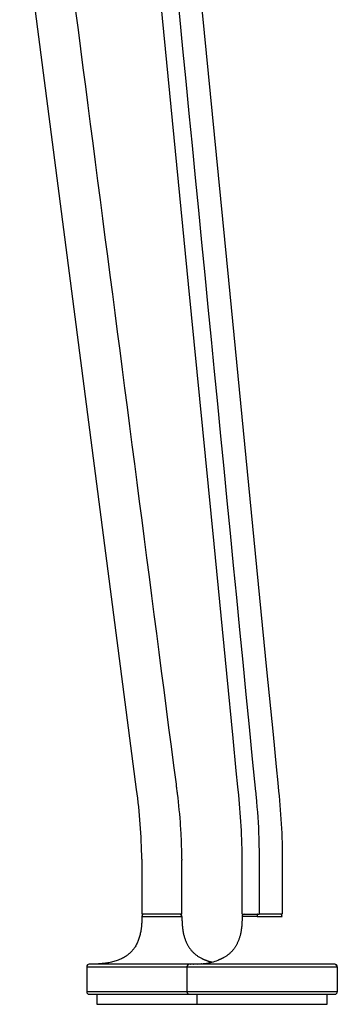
# Model space of a CAD drawing. Header units: millimetres. Extents: x -213 to 1166, y 0 to 836.
# Tile 6 of 13: x 1066 to 1129, y 0 to 196. Entities that reach past the tile are written whole.
import ezdxf

# ---------------------------------------------------------------- set-up
doc = ezdxf.new("R2010")
doc.units = ezdxf.units.MM
doc.header["$MEASUREMENT"] = 0
doc.layers.add('Crea2D$visibili$tangenti', color=7, linetype='Continuous', true_color=0x000000)

msp = doc.modelspace()

# ---------------------------------------------------------------- linework, layer by layer
at = {"layer": 'Crea2D$visibili$tangenti'}
for p, q in [((1090.16, 28.97), (1090.17, 18)), ((1098.16, 28.97), (1098.17, 28.74)), ((1098.17, 18), (1098.17, 28.74)), ((1098.17, 18), (1090.17, 18)), ((1110.17, 18), (1113.56, 18)), ((1118.17, 18), (1113.56, 18)), ((1090.19, 17.5), (1098.15, 17.5)), ((1098.15, 17.5), (1098.17, 17.5)), ((1113.17, 17.5), (1110.17, 17.5)), ((1113.17, 17.5), (1118.17, 17.5)), ((1099.64, 8), (1079.67, 8)), ((1128.59, 8), (1099.67, 8)), ((1099.92, 8), (1099.84, 8)), ((1099.87, 8), (1099.94, 8)), ((1100.18, 8), (1099.94, 8)), ((1100.18, 8), (1100.22, 8)), ((1100.44, 8.01), (1100.22, 8)), ((1100.44, 8.01), (1100.49, 8.01)), ((1100.69, 8.01), (1100.49, 8.01)), ((1101.9, 8.08), (1102.02, 8.09)), ((1102.05, 8.09), (1102.02, 8.09)), ((1103.4, 8.27), (1103.53, 8.29)), ((1103.55, 8.29), (1103.53, 8.29)), ((1104.17, 8.43), (1104.13, 8.42)), ((1128.67, 8), (1128.62, 8)), ((1079.17, 7.5), (1099.17, 7.5)), ((1079.17, 7.5), (1079.17, 2.5)), ((1099.17, 7.5), (1129.09, 7.5)), ((1099.17, 7.5), (1099.17, 2.5)), ((1129.17, 7.5), (1129.09, 7.5)), ((1129.17, 7.5), (1129.17, 2.5)), ((1099.17, 2.5), (1079.17, 2.5)), ((1079.67, 2), (1099.65, 2)), ((1079.67, 2), (1079.67, 2)), ((1081.17, 2), (1081.17, 0)), ((1129.17, 2.5), (1099.17, 2.5)), ((1099.67, 2), (1128.67, 2)), ((1099.67, 2), (1099.67, 2)), ((1101.17, 2), (1101.17, 0)), ((1127.17, 0), (1127.17, 2)), ((1081.17, 0), (1101.17, 0)), ((1101.17, 0), (1127.17, 0))]:
    msp.add_line(p, q, dxfattribs=at)
for points in [[(1071.64, 466.37, -0.11505), (1075.56, 460.85, -0.077726), (1077.01, 454.92), (1077.03, 454.72), (1077.07, 454.31), (1077.15, 453.5), (1077.31, 451.89), (1077.62, 448.65), (1078.26, 442.18), (1079.53, 429.23), (1082.07, 403.35), (1087.14, 351.57), (1097.3, 248.03), (1107.45, 144.48), (1112.53, 92.71), (1115.07, 66.82), (1116.34, 53.87), (1116.97, 47.4), (1117.29, 44.17), (1117.45, 42.55, -0.030066), (1118.17, 27.57), (1118.17, 18)], [(1110.17, 18), (1110.17, 22.05), (1110.17, 25.73), (1110.17, 27.57, 0.030376), (1109.49, 41.77), (1109.33, 43.38), (1109.01, 46.62), (1108.38, 53.09), (1107.11, 66.03), (1104.57, 91.92), (1099.49, 143.7), (1089.34, 247.24)], [(1090.16, 28.97, 0.032526), (1089.11, 42.9), (1068.49, 201.85)]]:
    msp.add_lwpolyline(points, format="xyb", dxfattribs=at)
for centre, radius, start, end in [((1090.67, 17.5), 0.5, 90.0038, 179.7331), ((1097.65, 17.5), 0.499, 0.1227, 87.7537), ((1097.67, 17.5), 0.498, 0.1911, 87.1794), ((1110.67, 17.5), 0.5, 92.6843, 179.7294), ((1117.67, 17.5), 0.5, 0.2694, 90.0066), ((1079.67, 7.5), 0.5, 90.1666, 179.9997), ((1099.67, 7.5), 0.5, 90.1665, 179.9997), ((1100.24, 28.63), 20.62, 272.9229, 274.6039), ((1100.68, 23.76), 15.73, 274.9807, 279.9368), ((1100.99, 21.85), 13.79, 280.0513, 280.0618), ((1101.2, 20.76), 12.69, 280.6722, 283.3808), ((1101.71, 18.7), 10.56, 283.4455, 290.419), ((1128.59, 7.5), 0.499, 359.8436, 89.655), ((1128.67, 7.5), 0.5, 359.9993, 89.7736), ((1079.67, 2.5), 0.5, 180, 270), ((1099.67, 2.5), 0.5, 180, 270), ((1128.67, 2.5), 0.5, 270, 0)]:
    msp.add_arc(centre, radius, start, end, dxfattribs=at)
for points, degree, knots in [([(1068.18, 464.88), (1068.79, 464.27), (1069.88, 462.89), (1071.12, 460.52), (1071.97, 457.91), (1072.3, 456.02), (1072.4, 455), (1085.88, 317.45), (1099.41, 179.46), (1112.96, 41.33), (1113.3, 37.88), (1113.52, 34.1), (1113.56, 30.41), (1113.56, 29.29), (1113.56, 25.39), (1113.56, 21.59), (1113.56, 18)], 3, [0, 0, 0, 0, 2.588641, 5.224244, 8.004182, 10.813619, 10.946405, 11.085653, 425.433428, 426.894565, 427.485469, 435.81403, 438.26162, 438.546593, 439.193939, 449.952448, 449.952448, 449.952448, 449.952448]), ([(1098.16, 28.97), (1098.15, 30.06), (1098.1, 32.25), (1097.87, 36.62), (1097.55, 40), (1097.24, 42.45), (1097.16, 43.08), (1086.67, 123.86), (1076.21, 204.47), (1065.8, 284.76)], 3, [0, 0, 0, 0, 3.275267, 6.582081, 13.110282, 13.465917, 14.004115, 14.992223, 257.859409, 257.859409, 257.859409, 257.859409]), ([(1090.17, 17.5), (1090.16, 15.92), (1090.1, 14.31), (1089.27, 10.93), (1087, 8.85), (1083.3, 8.08), (1081.56, 8.01), (1079.84, 8)], 5, [0.54114, 0.54114, 0.54114, 0.54114, 0.54114, 0.54114, 9.150831, 9.150831, 17.641947, 17.641947, 17.641947, 17.641947, 17.641947, 17.641947]), ([(1098.17, 17.5), (1098.18, 15.92), (1098.24, 14.31), (1098.87, 11.77), (1100.3, 9.97), (1102.54, 8.9), (1103.34, 8.63), (1104.17, 8.43)], 5, [0.0295678, 0.0295678, 0.0295678, 0.0295678, 0.0295678, 0.0295678, 0.5, 0.5, 0.7311894, 0.7311894, 0.7311894, 0.7311894, 0.7311894, 0.7311894]), ([(1110.17, 17.5), (1110.16, 15.92), (1110.1, 14.31), (1109.54, 12.03), (1108.32, 10.34), (1106.45, 9.25), (1105.94, 9.01), (1105.4, 8.8)], 5, [0.541129, 0.541129, 0.541129, 0.541129, 0.541129, 0.541129, 9.150657, 9.150657, 12.094299, 12.094299, 12.094299, 12.094299, 12.094299, 12.094299])]:
    msp.add_open_spline(points, degree=degree, knots=knots, dxfattribs=at)
msp.add_rational_spline([(1113.3, 18), (1113.17, 18), (1113.17, 17.5)], [1, 0.708776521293, 1], degree=2, dxfattribs=at)

doc.saveas('drawing.dxf')
